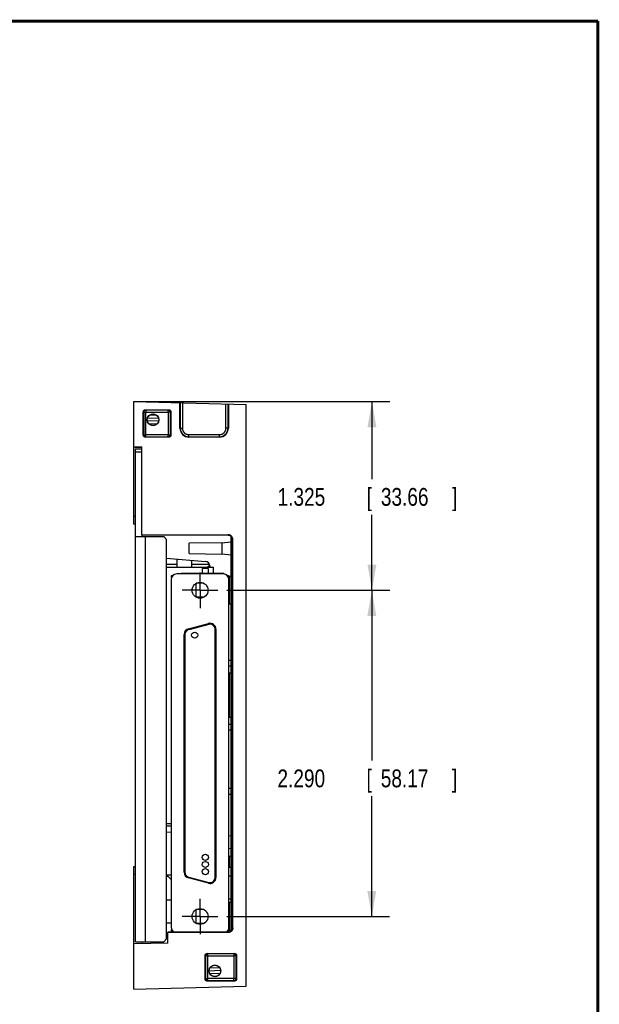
# Model space of a CAD drawing. Header units: inches. Extents: x 0.2 to 16.8, y 0.1 to 10.8.
# Tile 10 of 10: x 12.7 to 16.8, y 3.9 to 10.8. Entities that reach past the tile are written whole.
import ezdxf

# ---------------------------------------------------------------- set-up
doc = ezdxf.new("R2010")
doc.units = ezdxf.units.IN
doc.header["$LTSCALE"] = 0.935
doc.header["$MEASUREMENT"] = 0
doc.linetypes.add('CENTER', pattern=[0.6, 0.375, -0.075, 0.075, -0.075])
doc.layers.get('0').update_dxf_attribs({"linetype": 'CONTINUOUS'})
doc.layers.add('DEFAULT_1', color=7, linetype='CENTER')
doc.layers.add('DIMENSIONS', color=7, linetype='CONTINUOUS')
doc.styles.get("Standard").update_dxf_attribs({"font": 'txt', "width": 0.8})
doc.dimstyles.new('DIMSTYLE_1', dxfattribs={"dimtxt": 0.125, "dimasz": 0.18, "dimexe": 0.18, "dimexo": 0.0625, "dimgap": 0.09, "dimtad": 0, "dimtih": 1, "dimtoh": 1, "dimdec": 3, "dimzin": 4, "dimdsep": 46, "dimtxsty": 'STANDARD', "dimblk": '_FILLED', "dimblk1": '_FILLED', "dimblk2": '_FILLED', "dimcen": 0.09, "dimadec": 0, "dimazin": 0, "dimtp": 0.01, "dimtm": 0.01, "dimtfac": 1, "dimtdec": 3, "dimtofl": 0, "dimtmove": 0, "dimatfit": 3, "dimldrblk": '_FILLED', "dimfxl": 1, "dimtolj": 1, "dimtzin": 4, "dimarcsym": 0})

# ---------------------------------------------------------------- blocks, each defined once
blk = doc.blocks.new('_FILLED')
at = {"color": 0, "linetype": 'BYBLOCK'}
blk.add_solid([(0, 0), (-1, 0.174), (-1, -0.174)], dxfattribs=at)
blk = doc.blocks.new('*D0')
at = {"layer": 'DIMENSIONS', "color": 2, "linetype": 'CONTINUOUS'}
for p, q in [((13.4946, 8.0877), (15.289, 8.0877)), ((15.164, 8.0877), (15.164, 7.5435)), ((15.164, 6.7627), (15.164, 7.2935)), ((14.1448, 6.7627), (15.289, 6.7627))]:
    blk.add_line(p, q, dxfattribs=at)
at = {"layer": 'DIMENSIONS', "color": 2, "linetype": 'CONTINUOUS', "xscale": 0.18, "yscale": 0.18, "zscale": 0.18}
for p, rotation in [((15.164, 8.0877), 90), ((15.164, 6.7627), 270)]:
    blk.add_blockref('_FILLED', p, dxfattribs=dict(at, rotation=rotation))
at = {"layer": 'DIMENSIONS', "color": 2, "linetype": 'CONTINUOUS', "width": 0.8}
for s, p in [('1.325', (14.5015, 7.356)), ('[', (15.1265, 7.356)), ('33.66', (15.2265, 7.356)), (']', (15.7265, 7.356))]:
    blk.add_text(s, height=0.125, dxfattribs=at).set_placement(p)
blk = doc.blocks.new('*D9')
at = {"layer": 'DIMENSIONS', "color": 2, "linetype": 'CONTINUOUS'}
for p, q in [((14.1448, 6.7627), (15.2882, 6.7627)), ((15.1632, 6.7627), (15.1632, 5.5672)), ((15.1632, 4.4727), (15.1632, 5.3172)), ((14.1448, 4.4727), (15.2882, 4.4727))]:
    blk.add_line(p, q, dxfattribs=at)
at = {"layer": 'DIMENSIONS', "color": 2, "linetype": 'CONTINUOUS', "xscale": 0.18, "yscale": 0.18, "zscale": 0.18}
for p, rotation in [((15.1632, 6.7627), 90), ((15.1632, 4.4727), 270)]:
    blk.add_blockref('_FILLED', p, dxfattribs=dict(at, rotation=rotation))
at = {"layer": 'DIMENSIONS', "color": 2, "linetype": 'CONTINUOUS', "width": 0.8}
for s, p in [('2.290', (14.5007, 5.3797)), ('[', (15.1257, 5.3797)), ('58.17', (15.2257, 5.3797)), (']', (15.7257, 5.3797))]:
    blk.add_text(s, height=0.125, dxfattribs=at).set_placement(p)

msp = doc.modelspace()

# ---------------------------------------------------------------- linework, layer by layer
at = {"color": 7, "linetype": 'CONTINUOUS'}
for p, q in [((13.4922, 7.2267), (13.4922, 8.0877)), ((13.4922, 8.0877), (14.2802, 8.0671)), ((13.5769, 8.028), (13.5741, 8.0308)), ((13.5741, 8.0308), (13.7367, 8.0308)), ((13.734, 8.028), (13.5769, 8.028)), ((13.7367, 8.0308), (13.734, 8.028)), ((13.8165, 7.9007), (13.8165, 8.0792)), ((13.8184, 8.0792), (13.8184, 7.9007)), ((13.8334, 8.0788), (13.8334, 7.9007)), ((14.139, 7.9007), (14.139, 8.0708)), ((14.1539, 7.9007), (14.1539, 8.0704)), ((14.1559, 8.0703), (14.1559, 7.9007)), ((14.2802, 3.9834), (14.2802, 8.0671)), ((13.5591, 7.8522), (13.5591, 8.0158)), ((13.5591, 8.0158), (13.5619, 8.013)), ((13.5619, 8.013), (13.5619, 7.855)), ((13.5769, 7.84), (13.5769, 8.013)), ((13.5769, 8.013), (13.734, 8.013)), ((13.5875, 7.9545), (13.6665, 7.952)), ((13.5899, 7.9744), (13.6653, 7.972)), ((13.6063, 7.9939), (13.6502, 7.9925)), ((13.734, 8.013), (13.734, 7.855)), ((13.7489, 8.013), (13.7517, 8.0158)), ((13.7489, 7.855), (13.7489, 8.013)), ((13.7517, 8.0158), (13.7517, 7.8522)), ((13.5963, 7.9342), (13.6563, 7.9323)), ((13.8165, 7.9007), (13.8334, 7.9007)), ((14.1559, 7.9007), (14.139, 7.9007)), ((13.5619, 7.855), (13.5591, 7.8522)), ((13.5741, 7.8372), (13.5769, 7.84)), ((13.7367, 7.8372), (13.5741, 7.8372)), ((13.734, 7.855), (13.5769, 7.855)), ((13.5769, 7.84), (13.734, 7.84)), ((13.734, 7.84), (13.7367, 7.8372)), ((13.7517, 7.8522), (13.7489, 7.855)), ((13.8787, 7.8385), (13.8787, 7.8555)), ((13.8787, 7.8555), (14.0937, 7.8555)), ((13.8787, 7.8405), (14.0937, 7.8405)), ((14.0937, 7.8385), (13.8787, 7.8385)), ((14.0937, 7.8385), (14.0937, 7.8555)), ((13.4922, 7.7702), (13.5492, 7.7692)), ((13.5022, 7.7662), (13.5022, 7.77)), ((13.5492, 7.7662), (13.5022, 7.7662)), ((13.5042, 4.2952), (13.5042, 7.7552)), ((13.5042, 7.7552), (13.5492, 7.7552)), ((13.5492, 7.152), (13.5492, 7.7692)), ((13.5042, 7.7352), (13.5492, 7.7352)), ((13.4922, 7.2827), (13.5042, 7.2829)), ((13.5042, 7.1402), (13.7022, 7.1402)), ((13.5492, 7.1522), (14.1552, 7.1522)), ((13.5492, 7.152), (13.5512, 7.152)), ((13.5512, 7.1402), (13.5512, 7.152)), ((13.5512, 7.151), (14.1538, 7.1508)), ((13.5712, 7.1402), (13.5712, 4.2952)), ((13.7222, 7.1202), (13.7022, 7.1402)), ((13.7222, 4.3152), (13.7222, 7.1202)), ((14.1552, 7.1522), (14.1538, 7.1508)), ((14.1752, 4.3699), (14.1752, 7.1425)), ((14.1782, 4.373), (14.1782, 7.1394)), ((14.1872, 7.1202), (14.1858, 7.1188)), ((14.1872, 4.3922), (14.1872, 7.1202)), ((14.1102, 7.0965), (13.8816, 7.0925)), ((13.8816, 7.0205), (13.8816, 7.0925)), ((14.1102, 7.0965), (14.1752, 7.103)), ((14.1102, 7.0965), (14.1102, 7.0165)), ((14.1782, 7.1033), (14.1858, 7.104)), ((14.1858, 7.1188), (14.1858, 4.3936)), ((13.7222, 6.9892), (13.996, 6.9653)), ((13.7956, 6.9252), (13.7956, 6.9828)), ((13.8816, 7.0205), (14.1102, 7.0165)), ((14.1752, 7.01), (14.1102, 7.0165)), ((14.1752, 7.0017), (14.1782, 7.0017)), ((14.1858, 7.0089), (14.1782, 7.0097)), ((13.7956, 6.9432), (13.7222, 6.9432)), ((13.7222, 6.9252), (14.0512, 6.9252)), ((13.9002, 6.9252), (13.9002, 6.9737)), ((14.0236, 6.9432), (13.9002, 6.9432)), ((13.9752, 6.8797), (13.9752, 6.9149)), ((14.0152, 6.9149), (13.9752, 6.9149)), ((14.0152, 6.9252), (14.0152, 6.9317)), ((14.0252, 6.9317), (14.0152, 6.9317)), ((14.0152, 6.9149), (14.0152, 6.8797)), ((14.0252, 6.9334), (14.0252, 6.9252)), ((14.0512, 6.8797), (14.0512, 6.9252)), ((14.1752, 6.9607), (14.1782, 6.9607)), ((13.7572, 6.8529), (13.7572, 6.8677)), ((13.7572, 6.8677), (13.7677, 6.8677)), ((14.1202, 6.8777), (13.7942, 6.8777)), ((13.8252, 6.8797), (13.8252, 6.8777)), ((14.1252, 6.8797), (13.8252, 6.8797)), ((14.0452, 6.8797), (14.0452, 6.8777)), ((14.1252, 6.8797), (14.1252, 6.8774)), ((14.1466, 6.8677), (14.1572, 6.8677)), ((14.1572, 6.8677), (14.1572, 6.8529)), ((14.1652, 6.6653), (14.1652, 6.8602)), ((14.1752, 6.8602), (14.1652, 6.8602)), ((14.1849, 6.8602), (14.1782, 6.8602)), ((14.1849, 6.6653), (14.1849, 6.8602)), ((13.7542, 6.8377), (13.7542, 4.3977)), ((13.929, 6.7144), (13.929, 6.8111)), ((13.9838, 6.8119), (13.9305, 6.8119)), ((13.9752, 6.8119), (13.9752, 6.8157)), ((14.1602, 4.3977), (14.1602, 6.8377)), ((14.1652, 6.8119), (14.1602, 6.8119)), ((13.9838, 6.7135), (13.9305, 6.7135)), ((13.9752, 6.7097), (13.9752, 6.7135)), ((14.1652, 6.7135), (14.1602, 6.7135)), ((14.1652, 6.6802), (14.1602, 6.6802)), ((14.1752, 6.6653), (14.1652, 6.6653)), ((14.1849, 6.6653), (14.1782, 6.6653)), ((14.1858, 6.6802), (14.1849, 6.6802)), ((13.8763, 6.4923), (14.0163, 6.5298)), ((14.0272, 6.5252), (13.8872, 6.4877)), ((13.8452, 4.7837), (13.8452, 6.4517)), ((13.8512, 6.4517), (13.8512, 4.7837)), ((14.0632, 4.7462), (14.0632, 6.4892)), ((14.0692, 6.4892), (14.0692, 4.7462)), ((14.1752, 6.2702), (14.1602, 6.2702)), ((14.1752, 6.2302), (14.1602, 6.2302)), ((14.1858, 6.2702), (14.1782, 6.2702)), ((14.1858, 6.2302), (14.1782, 6.2302)), ((14.1752, 6.1816), (14.1652, 6.1815)), ((14.1652, 5.869), (14.1652, 6.1815)), ((14.1858, 6.1818), (14.1782, 6.1817)), ((14.1602, 6.0717), (14.1652, 6.0717)), ((14.1602, 5.9787), (14.1652, 5.9787)), ((14.1752, 5.8202), (14.1602, 5.8202)), ((14.1752, 5.8688), (14.1652, 5.869)), ((14.1858, 5.8686), (14.1782, 5.8687)), ((14.1858, 5.8202), (14.1782, 5.8202)), ((14.1752, 5.7802), (14.1602, 5.7802)), ((14.1858, 5.7802), (14.1782, 5.7802)), ((14.1752, 5.3702), (14.1602, 5.3702)), ((14.1752, 5.3302), (14.1602, 5.3302)), ((14.1858, 5.3702), (14.1782, 5.3702)), ((14.1858, 5.3302), (14.1782, 5.3302)), ((13.7222, 5.1252), (13.7542, 5.1252)), ((13.7542, 5.1072), (13.7222, 5.1072)), ((13.7542, 5.064), (13.7222, 5.0612)), ((14.1602, 5.039), (14.1752, 5.0405)), ((14.1782, 5.0408), (14.1858, 5.0415)), ((14.1752, 4.9475), (14.1602, 4.949)), ((14.1858, 4.9464), (14.1782, 4.9472)), ((14.1602, 4.8968), (14.1752, 4.8971)), ((14.1652, 4.8185), (14.1652, 4.8969)), ((14.1782, 4.8972), (14.1858, 4.8973)), ((13.4922, 3.9627), (13.4922, 4.8238)), ((14.1602, 4.8186), (14.1752, 4.8183)), ((14.1858, 4.8181), (14.1782, 4.8183)), ((13.5042, 4.7675), (13.4922, 4.7677)), ((13.7542, 4.7631), (13.7222, 4.7637)), ((13.7342, 4.7527), (13.7222, 4.7527)), ((13.7542, 4.7327), (13.7342, 4.7527)), ((14.0163, 4.7057), (13.8763, 4.7432)), ((13.8779, 4.749), (14.0179, 4.7114)), ((14.1752, 4.7558), (14.1602, 4.7561)), ((14.1858, 4.7556), (14.1782, 4.7557)), ((13.7222, 4.5892), (13.7542, 4.5898)), ((14.1602, 4.5969), (14.1752, 4.5971)), ((14.1752, 4.5702), (14.1652, 4.5702)), ((14.1652, 4.3753), (14.1652, 4.5702)), ((14.1782, 4.5972), (14.1858, 4.5973)), ((14.1849, 4.5702), (14.1782, 4.5702)), ((14.1849, 4.3863), (14.1849, 4.5702)), ((13.929, 4.4244), (13.929, 4.5211)), ((13.9838, 4.5219), (13.9305, 4.5219)), ((14.1652, 4.5219), (14.1602, 4.5219)), ((13.7542, 4.4252), (13.7222, 4.4252)), ((13.929, 4.4252), (13.9276, 4.4252)), ((14.1538, 4.3616), (13.7302, 4.3615)), ((13.7302, 4.2844), (13.7302, 4.3615)), ((14.1552, 4.3602), (13.7302, 4.3602)), ((13.7572, 4.3677), (13.7572, 4.3825)), ((13.7677, 4.3677), (13.7572, 4.3677)), ((13.9838, 4.4235), (13.9305, 4.4235)), ((14.1572, 4.3677), (14.1466, 4.3677)), ((14.1538, 4.3616), (14.1552, 4.3602)), ((14.1572, 4.3825), (14.1572, 4.3677)), ((14.1652, 4.4235), (14.1602, 4.4235)), ((14.1752, 4.3753), (14.1652, 4.3753)), ((14.1799, 4.3753), (14.1782, 4.3753)), ((14.1858, 4.3936), (14.1872, 4.3922)), ((13.5042, 4.2952), (13.7022, 4.2952)), ((13.5492, 4.2952), (13.5492, 4.2812)), ((13.7022, 4.2952), (13.7222, 4.3152)), ((13.7302, 4.3436), (13.7222, 4.3434)), ((13.7302, 4.2844), (13.4922, 4.2802)), ((13.9929, 4.1988), (13.9962, 4.1955)), ((13.9929, 4.0341), (13.9929, 4.1988)), ((13.9962, 4.1955), (13.9962, 4.0375)), ((14.0079, 4.2138), (14.1988, 4.2138)), ((14.0112, 4.2105), (14.0079, 4.2138)), ((14.1954, 4.2105), (14.0112, 4.2105)), ((14.0112, 4.0375), (14.0112, 4.2105)), ((14.0112, 4.1955), (14.1954, 4.1955)), ((14.1988, 4.2138), (14.1954, 4.2105)), ((14.1954, 4.1955), (14.1954, 4.0375)), ((14.2104, 4.1955), (14.2138, 4.1988)), ((14.2104, 4.0375), (14.2104, 4.1955)), ((14.2138, 4.1988), (14.2138, 4.0341)), ((14.1015, 4.0924), (14.0214, 4.0899)), ((14.0952, 4.1122), (14.0264, 4.11)), ((13.9962, 4.0375), (13.9929, 4.0341)), ((14.0079, 4.0191), (14.0112, 4.0225)), ((14.1988, 4.0191), (14.0079, 4.0191)), ((14.1954, 4.0375), (14.0112, 4.0375)), ((14.0112, 4.0225), (14.1954, 4.0225)), ((14.097, 4.0723), (14.0272, 4.0701)), ((14.0688, 4.0514), (14.0566, 4.051)), ((14.1954, 4.0225), (14.1988, 4.0191)), ((14.2138, 4.0341), (14.2104, 4.0375)), ((13.4922, 3.9627), (14.2802, 3.9834))]:
    msp.add_line(p, q, dxfattribs=at)
at = {"color": 7, "linetype": 'CONTINUOUS', "const_width": 0.02}
for points in [[(16.75, 10.7586), (0.25, 10.7586)], [(16.75, 0.2586), (16.75, 10.7586)]]:
    msp.add_lwpolyline(points, dxfattribs=at)
at = {"color": 7, "linetype": 'CONTINUOUS'}
for centre, radius in [((13.6272, 7.9597), 0.0412), ((13.9572, 6.7627), 0.056), ((13.9197, 6.4477), 0.0215), ((13.9947, 4.8877), 0.0215), ((13.9947, 4.8377), 0.0215), ((13.9947, 4.7877), 0.0215), ((13.9572, 4.4727), 0.056), ((14.0614, 4.0907), 0.0412)]:
    msp.add_circle(centre, radius, dxfattribs=at)
for centre, radius, start, end in [((13.8787, 7.9007), 0.0622, 180, 270), ((13.8787, 7.9007), 0.0603, 180, 270), ((14.0937, 7.9007), 0.0622, 270, 360), ((14.0937, 7.9007), 0.0603, 270, 360), ((13.9932, 6.9334), 0.032, 0, 85), ((13.7942, 6.8377), 0.04, 90, 180), ((14.1202, 6.8377), 0.04, 0, 90), ((14.1003, 6.7627), 0.1149, 41.92651, 42.59898), ((14.1003, 6.7627), 0.1149, 317.40102, 318.07349), ((14.0272, 6.4892), 0.042, 0, 105), ((14.0272, 6.4892), 0.036, 0, 90), ((13.8872, 6.4517), 0.042, 105, 180), ((13.8872, 6.4517), 0.036, 90, 180), ((13.8872, 4.7837), 0.042, 180, 255), ((13.8872, 4.7837), 0.036, 180, 255), ((14.0272, 4.7462), 0.042, 255, 360), ((14.0272, 4.7462), 0.036, 255, 360), ((14.1003, 4.4727), 0.1149, 41.92651, 42.59898), ((13.7942, 4.3977), 0.04, 180, 244.88503), ((14.1202, 4.3977), 0.04, 295.49068, 360), ((14.1003, 4.4727), 0.1149, 317.40102, 318.07349)]:
    msp.add_arc(centre, radius, start, end, dxfattribs=at)
for points, knots in [([(13.5591, 8.0158), (13.5591, 8.0163), (13.5592, 8.0173), (13.5594, 8.0189), (13.5598, 8.0204), (13.5604, 8.0219), (13.5611, 8.0233), (13.562, 8.0246), (13.563, 8.0258), (13.5641, 8.0269), (13.5653, 8.0279), (13.5666, 8.0288), (13.568, 8.0295), (13.5695, 8.0301), (13.571, 8.0305), (13.5726, 8.0307), (13.5736, 8.0308), (13.5741, 8.0308)], [0, 0, 0, 0, 0.066531, 0.133379, 0.200176, 0.266599, 0.333229, 0.400089, 0.466807, 0.533193, 0.599911, 0.666771, 0.733401, 0.799824, 0.866621, 0.933469, 1, 1, 1, 1]), ([(13.5769, 8.028), (13.5764, 8.028), (13.5755, 8.0279), (13.574, 8.0277), (13.5726, 8.0274), (13.5712, 8.0269), (13.5699, 8.0262), (13.5686, 8.0255), (13.5674, 8.0246), (13.5663, 8.0236), (13.5653, 8.0225), (13.5644, 8.0213), (13.5637, 8.0201), (13.5631, 8.0187), (13.5626, 8.0173), (13.5622, 8.0159), (13.562, 8.0145), (13.5619, 8.0135), (13.5619, 8.013)], [0, 0, 0, 0, 0.062495, 0.124992, 0.18749, 0.24999, 0.312491, 0.374994, 0.437497, 0.5, 0.562503, 0.625006, 0.687509, 0.75001, 0.81251, 0.875008, 0.937505, 1, 1, 1, 1]), ([(13.5769, 8.028), (13.5769, 8.0279), (13.5769, 8.0278), (13.5769, 8.0276), (13.5769, 8.0272), (13.5769, 8.0266), (13.5769, 8.0259), (13.5769, 8.025), (13.5769, 8.024), (13.5769, 8.0229), (13.5769, 8.0217), (13.5769, 8.0204), (13.5769, 8.019), (13.5769, 8.0176), (13.5769, 8.0161), (13.5769, 8.0145), (13.5769, 8.0135), (13.5769, 8.013)], [0, 0, 0, 0, 0.006975, 0.024181, 0.051559, 0.08908, 0.136612, 0.193805, 0.260009, 0.334257, 0.415538, 0.502996, 0.595733, 0.692804, 0.793223, 0.895969, 1, 1, 1, 1]), ([(13.734, 8.013), (13.734, 8.0135), (13.734, 8.0145), (13.734, 8.0161), (13.734, 8.0176), (13.7339, 8.019), (13.7339, 8.0204), (13.7339, 8.0217), (13.734, 8.0229), (13.734, 8.024), (13.734, 8.025), (13.734, 8.0259), (13.734, 8.0266), (13.7339, 8.0272), (13.7339, 8.0276), (13.734, 8.0278), (13.7339, 8.0279), (13.734, 8.028)], [0, 0, 0, 0, 0.104026, 0.20677, 0.307186, 0.404255, 0.49699, 0.584445, 0.665723, 0.739967, 0.806173, 0.86337, 0.910907, 0.948434, 0.975816, 0.993024, 1, 1, 1, 1]), ([(13.734, 8.028), (13.7344, 8.028), (13.7354, 8.0279), (13.7369, 8.0277), (13.7383, 8.0274), (13.7397, 8.0269), (13.741, 8.0262), (13.7423, 8.0255), (13.7435, 8.0246), (13.7446, 8.0236), (13.7456, 8.0225), (13.7464, 8.0213), (13.7472, 8.0201), (13.7478, 8.0187), (13.7483, 8.0173), (13.7487, 8.0159), (13.7489, 8.0145), (13.7489, 8.0135), (13.7489, 8.013)], [0, 0, 0, 0, 0.062495, 0.124992, 0.18749, 0.24999, 0.312491, 0.374994, 0.437497, 0.5, 0.562503, 0.625006, 0.687509, 0.75001, 0.81251, 0.875008, 0.937505, 1, 1, 1, 1]), ([(13.7367, 8.0308), (13.7373, 8.0308), (13.7383, 8.0307), (13.7399, 8.0305), (13.7414, 8.0301), (13.7429, 8.0295), (13.7443, 8.0288), (13.7456, 8.0279), (13.7468, 8.0269), (13.7479, 8.0258), (13.7489, 8.0246), (13.7498, 8.0233), (13.7505, 8.0219), (13.751, 8.0204), (13.7514, 8.0189), (13.7517, 8.0173), (13.7517, 8.0163), (13.7517, 8.0158)], [0, 0, 0, 0, 0.066531, 0.133379, 0.200176, 0.266599, 0.333229, 0.400089, 0.466807, 0.533193, 0.599911, 0.666771, 0.733401, 0.799824, 0.866621, 0.933469, 1, 1, 1, 1]), ([(13.5619, 8.013), (13.562, 8.013), (13.5621, 8.013), (13.5623, 8.013), (13.5628, 8.013), (13.5633, 8.013), (13.564, 8.013), (13.5649, 8.013), (13.5659, 8.013), (13.567, 8.013), (13.5682, 8.013), (13.5695, 8.013), (13.5709, 8.013), (13.5723, 8.013), (13.5738, 8.013), (13.5754, 8.013), (13.5764, 8.013), (13.5769, 8.013)], [0, 0, 0, 0, 0.006979, 0.024198, 0.051597, 0.089142, 0.1367, 0.193913, 0.260129, 0.334374, 0.415648, 0.503097, 0.595822, 0.692878, 0.793277, 0.895999, 1, 1, 1, 1]), ([(13.6272, 7.9197), (13.6261, 7.9197), (13.624, 7.9198), (13.6208, 7.9202), (13.6176, 7.9208), (13.6145, 7.9217), (13.6115, 7.9228), (13.6086, 7.9242), (13.6058, 7.9258), (13.6031, 7.9277), (13.6006, 7.9297), (13.5983, 7.932), (13.5961, 7.9344), (13.5942, 7.9369), (13.5925, 7.9397), (13.591, 7.9425), (13.5897, 7.9455), (13.5887, 7.9486), (13.5879, 7.9517), (13.5874, 7.9549), (13.5871, 7.9581), (13.5871, 7.9613), (13.5874, 7.9646), (13.5879, 7.9677), (13.5887, 7.9709), (13.5897, 7.9739), (13.591, 7.9769), (13.5925, 7.9798), (13.5942, 7.9825), (13.5961, 7.9851), (13.5983, 7.9875), (13.6006, 7.9897), (13.6031, 7.9918), (13.6058, 7.9936), (13.6086, 7.9952), (13.6115, 7.9966), (13.6145, 7.9977), (13.6176, 7.9986), (13.6208, 7.9993), (13.624, 7.9997), (13.6261, 7.9998), (13.6272, 7.9998)], [0, 0, 0, 0, 0.025642, 0.051291, 0.076926, 0.102579, 0.12821, 0.153865, 0.179494, 0.205148, 0.230778, 0.256429, 0.282062, 0.307708, 0.333346, 0.358985, 0.384629, 0.41026, 0.43591, 0.461536, 0.487187, 0.512813, 0.538464, 0.56409, 0.58974, 0.615371, 0.641015, 0.666654, 0.692292, 0.717938, 0.743571, 0.769222, 0.794852, 0.820506, 0.846135, 0.87179, 0.897421, 0.923074, 0.948709, 0.974358, 1, 1, 1, 1]), ([(13.6272, 7.9998), (13.6283, 7.9998), (13.6304, 7.9997), (13.6336, 7.9993), (13.6368, 7.9986), (13.6399, 7.9977), (13.6429, 7.9966), (13.6458, 7.9952), (13.6486, 7.9936), (13.6513, 7.9918), (13.6538, 7.9897), (13.6561, 7.9875), (13.6582, 7.9851), (13.6602, 7.9825), (13.6619, 7.9798), (13.6634, 7.9769), (13.6647, 7.9739), (13.6657, 7.9709), (13.6665, 7.9677), (13.667, 7.9646), (13.6672, 7.9613), (13.6672, 7.9581), (13.667, 7.9549), (13.6665, 7.9517), (13.6657, 7.9486), (13.6647, 7.9455), (13.6634, 7.9425), (13.6619, 7.9397), (13.6602, 7.937), (13.6582, 7.9344), (13.6561, 7.932), (13.6538, 7.9297), (13.6513, 7.9277), (13.6486, 7.9258), (13.6458, 7.9242), (13.6429, 7.9228), (13.6399, 7.9217), (13.6368, 7.9208), (13.6336, 7.9202), (13.6304, 7.9198), (13.6283, 7.9197), (13.6272, 7.9197)], [0, 0, 0, 0, 0.025642, 0.051291, 0.076926, 0.102579, 0.12821, 0.153865, 0.179494, 0.205148, 0.230778, 0.256429, 0.282062, 0.307708, 0.333346, 0.358985, 0.384629, 0.41026, 0.43591, 0.461536, 0.487187, 0.512813, 0.538464, 0.56409, 0.58974, 0.615371, 0.641015, 0.666654, 0.692292, 0.717938, 0.743571, 0.769222, 0.794852, 0.820506, 0.846135, 0.87179, 0.897421, 0.923074, 0.948709, 0.974358, 1, 1, 1, 1]), ([(13.7489, 8.013), (13.7489, 8.013), (13.7488, 8.013), (13.7485, 8.013), (13.7481, 8.013), (13.7476, 8.013), (13.7469, 8.013), (13.746, 8.013), (13.745, 8.013), (13.7439, 8.013), (13.7427, 8.013), (13.7414, 8.013), (13.74, 8.013), (13.7385, 8.013), (13.737, 8.013), (13.7355, 8.013), (13.7345, 8.013), (13.734, 8.013)], [0, 0, 0, 0, 0.006975, 0.024181, 0.051559, 0.08908, 0.136612, 0.193805, 0.260009, 0.334257, 0.415538, 0.502996, 0.595733, 0.692804, 0.793223, 0.895969, 1, 1, 1, 1]), ([(13.8334, 7.9007), (13.8334, 7.8995), (13.8335, 7.8972), (13.8339, 7.8937), (13.8346, 7.8902), (13.8356, 7.8868), (13.8368, 7.8834), (13.8383, 7.8802), (13.8401, 7.8771), (13.842, 7.8741), (13.8442, 7.8713), (13.8467, 7.8687), (13.8493, 7.8663), (13.8521, 7.8641), (13.855, 7.8621), (13.8581, 7.8603), (13.8614, 7.8589), (13.8647, 7.8576), (13.8682, 7.8567), (13.8717, 7.856), (13.8752, 7.8555), (13.8775, 7.8555), (13.8787, 7.8555)], [0, 0, 0, 0, 0.049451, 0.099255, 0.149286, 0.199418, 0.249547, 0.299658, 0.349753, 0.399836, 0.449915, 0.499996, 0.550076, 0.600156, 0.65024, 0.700336, 0.750447, 0.800578, 0.850711, 0.900743, 0.950548, 1, 1, 1, 1]), ([(14.0937, 7.8555), (14.0949, 7.8555), (14.0972, 7.8555), (14.1007, 7.856), (14.1042, 7.8567), (14.1077, 7.8576), (14.111, 7.8589), (14.1142, 7.8603), (14.1173, 7.8621), (14.1203, 7.8641), (14.1231, 7.8663), (14.1257, 7.8687), (14.1281, 7.8713), (14.1304, 7.8741), (14.1323, 7.8771), (14.1341, 7.8802), (14.1356, 7.8834), (14.1368, 7.8868), (14.1378, 7.8902), (14.1385, 7.8937), (14.1389, 7.8972), (14.139, 7.8995), (14.139, 7.9007)], [0, 0, 0, 0, 0.049451, 0.099255, 0.149286, 0.199418, 0.249547, 0.299658, 0.349753, 0.399836, 0.449915, 0.499996, 0.550076, 0.600156, 0.65024, 0.700336, 0.750447, 0.800578, 0.850711, 0.900743, 0.950548, 1, 1, 1, 1]), ([(13.5741, 7.8372), (13.5736, 7.8372), (13.5726, 7.8372), (13.571, 7.8375), (13.5695, 7.8379), (13.568, 7.8384), (13.5666, 7.8392), (13.5653, 7.84), (13.5641, 7.841), (13.563, 7.8421), (13.562, 7.8433), (13.5611, 7.8447), (13.5604, 7.8461), (13.5598, 7.8475), (13.5594, 7.849), (13.5592, 7.8506), (13.5591, 7.8516), (13.5591, 7.8522)], [0, 0, 0, 0, 0.066531, 0.133379, 0.200176, 0.266599, 0.333229, 0.400089, 0.466807, 0.533193, 0.599911, 0.666771, 0.733401, 0.799824, 0.866621, 0.933469, 1, 1, 1, 1]), ([(13.5619, 7.855), (13.562, 7.855), (13.5621, 7.855), (13.5624, 7.855), (13.5628, 7.855), (13.5634, 7.855), (13.5641, 7.855), (13.565, 7.855), (13.566, 7.855), (13.5671, 7.855), (13.5683, 7.855), (13.5696, 7.855), (13.571, 7.855), (13.5724, 7.855), (13.5739, 7.855), (13.5754, 7.855), (13.5764, 7.855), (13.5769, 7.855)], [0, 0, 0, 0, 0.007248, 0.025235, 0.053738, 0.092441, 0.140946, 0.198781, 0.265409, 0.340232, 0.422314, 0.510367, 0.603073, 0.69923, 0.797857, 0.898257, 1, 1, 1, 1]), ([(13.5619, 7.855), (13.5619, 7.8545), (13.562, 7.8535), (13.5622, 7.852), (13.5626, 7.8506), (13.5631, 7.8492), (13.5637, 7.8479), (13.5645, 7.8466), (13.5654, 7.8454), (13.5664, 7.8443), (13.5675, 7.8433), (13.5687, 7.8424), (13.5699, 7.8417), (13.5713, 7.8411), (13.5726, 7.8406), (13.574, 7.8402), (13.5755, 7.84), (13.5764, 7.84), (13.5769, 7.84)], [0, 0, 0, 0, 0.062879, 0.12567, 0.188403, 0.251109, 0.313821, 0.376577, 0.439419, 0.502403, 0.565533, 0.628592, 0.691359, 0.753697, 0.815574, 0.877082, 0.938443, 1, 1, 1, 1]), ([(13.734, 7.84), (13.7339, 7.84), (13.734, 7.8401), (13.7339, 7.8404), (13.7339, 7.8408), (13.734, 7.8413), (13.734, 7.8421), (13.734, 7.8429), (13.734, 7.8439), (13.734, 7.845), (13.7339, 7.8462), (13.7339, 7.8475), (13.7339, 7.8489), (13.734, 7.8504), (13.734, 7.8519), (13.734, 7.8534), (13.734, 7.8544), (13.734, 7.855)], [0, 0, 0, 0, 0.006975, 0.024181, 0.051559, 0.08908, 0.136612, 0.193805, 0.260009, 0.334257, 0.415538, 0.502996, 0.595733, 0.692804, 0.793223, 0.895969, 1, 1, 1, 1]), ([(13.734, 7.84), (13.7344, 7.84), (13.7354, 7.84), (13.7369, 7.8402), (13.7383, 7.8406), (13.7397, 7.8411), (13.741, 7.8417), (13.7423, 7.8425), (13.7435, 7.8434), (13.7446, 7.8443), (13.7456, 7.8454), (13.7464, 7.8466), (13.7472, 7.8479), (13.7478, 7.8492), (13.7483, 7.8506), (13.7487, 7.852), (13.7489, 7.8535), (13.7489, 7.8545), (13.7489, 7.855)], [0, 0, 0, 0, 0.062495, 0.124992, 0.18749, 0.24999, 0.312491, 0.374994, 0.437497, 0.5, 0.562503, 0.625006, 0.687509, 0.75001, 0.81251, 0.875008, 0.937505, 1, 1, 1, 1]), ([(13.734, 7.855), (13.7345, 7.855), (13.7355, 7.855), (13.737, 7.855), (13.7385, 7.855), (13.74, 7.855), (13.7414, 7.855), (13.7427, 7.855), (13.7439, 7.855), (13.745, 7.855), (13.746, 7.855), (13.7469, 7.855), (13.7476, 7.855), (13.7481, 7.855), (13.7485, 7.855), (13.7488, 7.855), (13.7489, 7.855), (13.7489, 7.855)], [0, 0, 0, 0, 0.104026, 0.20677, 0.307186, 0.404255, 0.49699, 0.584445, 0.665723, 0.739967, 0.806173, 0.86337, 0.910907, 0.948434, 0.975816, 0.993024, 1, 1, 1, 1]), ([(13.7517, 7.8522), (13.7517, 7.8516), (13.7517, 7.8506), (13.7514, 7.849), (13.751, 7.8475), (13.7505, 7.8461), (13.7498, 7.8447), (13.7489, 7.8433), (13.7479, 7.8421), (13.7468, 7.841), (13.7456, 7.84), (13.7443, 7.8392), (13.7429, 7.8384), (13.7414, 7.8379), (13.7399, 7.8375), (13.7383, 7.8372), (13.7373, 7.8372), (13.7367, 7.8372)], [0, 0, 0, 0, 0.066531, 0.133379, 0.200176, 0.266599, 0.333229, 0.400089, 0.466807, 0.533193, 0.599911, 0.666771, 0.733401, 0.799824, 0.866621, 0.933469, 1, 1, 1, 1]), ([(14.1538, 7.1508), (14.1547, 7.1508), (14.1564, 7.1507), (14.159, 7.1504), (14.1616, 7.1499), (14.1642, 7.1491), (14.1666, 7.1481), (14.169, 7.147), (14.1713, 7.1456), (14.1734, 7.1441), (14.1755, 7.1424), (14.1773, 7.1405), (14.179, 7.1385), (14.1806, 7.1363), (14.1819, 7.134), (14.1831, 7.1317), (14.1841, 7.1292), (14.1848, 7.1267), (14.1854, 7.1241), (14.1857, 7.1214), (14.1858, 7.1197), (14.1858, 7.1188)], [0, 0, 0, 0, 0.052543, 0.105249, 0.157937, 0.210442, 0.263035, 0.315757, 0.368426, 0.420917, 0.473557, 0.52629, 0.578934, 0.631434, 0.684114, 0.736852, 0.789464, 0.841989, 0.894701, 0.947432, 1, 1, 1, 1]), ([(14.1872, 7.1202), (14.1872, 7.1211), (14.1871, 7.1229), (14.1868, 7.1255), (14.1862, 7.1281), (14.1855, 7.1306), (14.1845, 7.1331), (14.1834, 7.1355), (14.182, 7.1377), (14.1805, 7.1399), (14.1788, 7.1419), (14.1769, 7.1438), (14.1749, 7.1455), (14.1727, 7.147), (14.1704, 7.1484), (14.1681, 7.1496), (14.1656, 7.1505), (14.1631, 7.1513), (14.1605, 7.1518), (14.1578, 7.1521), (14.1561, 7.1522), (14.1552, 7.1522)], [0, 0, 0, 0, 0.052566, 0.105291, 0.157995, 0.210512, 0.263113, 0.31584, 0.368511, 0.421001, 0.473637, 0.526363, 0.578999, 0.631489, 0.68416, 0.736887, 0.789488, 0.842005, 0.894709, 0.947434, 1, 1, 1, 1]), ([(14.1858, 4.3936), (14.1858, 4.3928), (14.1857, 4.391), (14.1854, 4.3884), (14.1848, 4.3858), (14.1841, 4.3832), (14.1831, 4.3808), (14.1819, 4.3784), (14.1806, 4.3761), (14.179, 4.374), (14.1773, 4.372), (14.1755, 4.3701), (14.1734, 4.3684), (14.1713, 4.3668), (14.169, 4.3655), (14.1666, 4.3643), (14.1642, 4.3633), (14.1616, 4.3626), (14.159, 4.362), (14.1564, 4.3617), (14.1547, 4.3616), (14.1538, 4.3616)], [0, 0, 0, 0, 0.052568, 0.105299, 0.158011, 0.210536, 0.263148, 0.315886, 0.368566, 0.421066, 0.47371, 0.526443, 0.579083, 0.631574, 0.684243, 0.736965, 0.789558, 0.842063, 0.894751, 0.947457, 1, 1, 1, 1]), ([(14.1872, 4.3922), (14.1872, 4.3913), (14.1871, 4.3896), (14.1868, 4.3869), (14.1862, 4.3844), (14.1855, 4.3818), (14.1845, 4.3793), (14.1834, 4.377), (14.182, 4.3747), (14.1805, 4.3725), (14.1788, 4.3705), (14.1769, 4.3686), (14.1749, 4.3669), (14.1727, 4.3654), (14.1704, 4.364), (14.1681, 4.3629), (14.1656, 4.3619), (14.1631, 4.3612), (14.1605, 4.3606), (14.1578, 4.3603), (14.1561, 4.3602), (14.1552, 4.3602)], [0, 0, 0, 0, 0.052566, 0.105291, 0.157995, 0.210511, 0.263113, 0.31584, 0.368511, 0.421, 0.473637, 0.526363, 0.579, 0.631489, 0.68416, 0.736887, 0.789489, 0.842005, 0.894709, 0.947435, 1, 1, 1, 1]), ([(13.9929, 4.1988), (13.9929, 4.1993), (13.9929, 4.2004), (13.9932, 4.2019), (13.9936, 4.2034), (13.9941, 4.2049), (13.9948, 4.2063), (13.9957, 4.2076), (13.9967, 4.2089), (13.9978, 4.21), (13.999, 4.211), (14.0003, 4.2118), (14.0017, 4.2125), (14.0032, 4.2131), (14.0047, 4.2135), (14.0063, 4.2137), (14.0073, 4.2138), (14.0079, 4.2138)], [0, 0, 0, 0, 0.066531, 0.133379, 0.200176, 0.266599, 0.333229, 0.400089, 0.466807, 0.533193, 0.599911, 0.666771, 0.733401, 0.799824, 0.866621, 0.933469, 1, 1, 1, 1]), ([(14.0112, 4.2105), (14.0107, 4.2105), (14.0097, 4.2104), (14.0083, 4.2102), (14.0069, 4.2099), (14.0055, 4.2094), (14.0042, 4.2088), (14.0029, 4.208), (14.0017, 4.2071), (14.0006, 4.2061), (13.9996, 4.205), (13.9987, 4.2039), (13.998, 4.2026), (13.9973, 4.2013), (13.9968, 4.1999), (13.9965, 4.1984), (13.9962, 4.197), (13.9962, 4.196), (13.9962, 4.1955)], [0, 0, 0, 0, 0.061544, 0.122893, 0.184388, 0.246253, 0.30858, 0.37134, 0.434399, 0.497537, 0.560533, 0.623386, 0.68615, 0.74887, 0.811582, 0.87432, 0.937116, 1, 1, 1, 1]), ([(14.0112, 4.1955), (14.0107, 4.1955), (14.0097, 4.1955), (14.0082, 4.1955), (14.0067, 4.1955), (14.0052, 4.1955), (14.0039, 4.1955), (14.0025, 4.1955), (14.0013, 4.1955), (14.0002, 4.1955), (13.9992, 4.1955), (13.9983, 4.1955), (13.9976, 4.1955), (13.997, 4.1955), (13.9966, 4.1955), (13.9963, 4.1955), (13.9962, 4.1955), (13.9962, 4.1955)], [0, 0, 0, 0, 0.101737, 0.202129, 0.300749, 0.396899, 0.489602, 0.577655, 0.659742, 0.734573, 0.801208, 0.859047, 0.907555, 0.946259, 0.974763, 0.992752, 1, 1, 1, 1]), ([(14.1954, 4.2105), (14.1954, 4.2104), (14.1954, 4.2103), (14.1954, 4.2101), (14.1954, 4.2097), (14.1954, 4.2091), (14.1955, 4.2084), (14.1955, 4.2075), (14.1955, 4.2065), (14.1954, 4.2054), (14.1954, 4.2042), (14.1954, 4.2029), (14.1954, 4.2015), (14.1954, 4.2001), (14.1955, 4.1986), (14.1955, 4.197), (14.1955, 4.196), (14.1954, 4.1955)], [0, 0, 0, 0, 0.006979, 0.024198, 0.051597, 0.089142, 0.1367, 0.193913, 0.260129, 0.334374, 0.415648, 0.503097, 0.595822, 0.692878, 0.793277, 0.895999, 1, 1, 1, 1]), ([(14.2104, 4.1955), (14.2104, 4.196), (14.2104, 4.197), (14.2102, 4.1984), (14.2098, 4.1998), (14.2093, 4.2012), (14.2087, 4.2026), (14.2079, 4.2038), (14.2071, 4.205), (14.2061, 4.2061), (14.205, 4.2071), (14.2038, 4.208), (14.2025, 4.2087), (14.2012, 4.2094), (14.1998, 4.2099), (14.1984, 4.2102), (14.1969, 4.2104), (14.1959, 4.2105), (14.1954, 4.2105)], [0, 0, 0, 0, 0.062495, 0.124992, 0.18749, 0.24999, 0.312491, 0.374994, 0.437497, 0.5, 0.562503, 0.625006, 0.687509, 0.75001, 0.81251, 0.875008, 0.937505, 1, 1, 1, 1]), ([(14.2104, 4.1955), (14.2104, 4.1955), (14.2103, 4.1955), (14.21, 4.1955), (14.2096, 4.1955), (14.2091, 4.1955), (14.2084, 4.1955), (14.2075, 4.1955), (14.2065, 4.1955), (14.2054, 4.1955), (14.2042, 4.1955), (14.2029, 4.1955), (14.2015, 4.1955), (14.2, 4.1955), (14.1985, 4.1955), (14.197, 4.1955), (14.196, 4.1955), (14.1954, 4.1955)], [0, 0, 0, 0, 0.006975, 0.024181, 0.051559, 0.08908, 0.136612, 0.193805, 0.260009, 0.334257, 0.415538, 0.502996, 0.595733, 0.692804, 0.793223, 0.895969, 1, 1, 1, 1]), ([(14.1988, 4.2138), (14.1993, 4.2138), (14.2003, 4.2137), (14.2019, 4.2135), (14.2034, 4.2131), (14.2049, 4.2125), (14.2063, 4.2118), (14.2076, 4.211), (14.2088, 4.21), (14.2099, 4.2089), (14.2109, 4.2076), (14.2118, 4.2063), (14.2125, 4.2049), (14.2131, 4.2034), (14.2135, 4.2019), (14.2137, 4.2004), (14.2138, 4.1993), (14.2138, 4.1988)], [0, 0, 0, 0, 0.066531, 0.133379, 0.200176, 0.266599, 0.333229, 0.400089, 0.466807, 0.533193, 0.599911, 0.666771, 0.733401, 0.799824, 0.866621, 0.933469, 1, 1, 1, 1]), ([(14.0614, 4.0507), (14.0604, 4.0507), (14.0582, 4.0508), (14.055, 4.0512), (14.0518, 4.0518), (14.0488, 4.0527), (14.0457, 4.0538), (14.0428, 4.0552), (14.04, 4.0568), (14.0374, 4.0587), (14.0349, 4.0607), (14.0325, 4.063), (14.0304, 4.0654), (14.0285, 4.068), (14.0267, 4.0707), (14.0252, 4.0735), (14.024, 4.0765), (14.023, 4.0796), (14.0222, 4.0827), (14.0217, 4.0859), (14.0214, 4.0891), (14.0214, 4.0923), (14.0217, 4.0956), (14.0222, 4.0987), (14.023, 4.1019), (14.024, 4.1049), (14.0252, 4.1079), (14.0267, 4.1108), (14.0285, 4.1135), (14.0304, 4.1161), (14.0325, 4.1185), (14.0349, 4.1207), (14.0374, 4.1228), (14.04, 4.1246), (14.0428, 4.1262), (14.0457, 4.1276), (14.0488, 4.1287), (14.0518, 4.1296), (14.055, 4.1303), (14.0582, 4.1307), (14.0604, 4.1308), (14.0614, 4.1308)], [0, 0, 0, 0, 0.025642, 0.051291, 0.076926, 0.102579, 0.12821, 0.153865, 0.179494, 0.205148, 0.230778, 0.256429, 0.282062, 0.307708, 0.333346, 0.358984, 0.384629, 0.41026, 0.43591, 0.461536, 0.487187, 0.512813, 0.538464, 0.56409, 0.58974, 0.615371, 0.641016, 0.666654, 0.692292, 0.717938, 0.743571, 0.769222, 0.794852, 0.820506, 0.846135, 0.87179, 0.897421, 0.923074, 0.948709, 0.974358, 1, 1, 1, 1]), ([(14.0614, 4.1308), (14.0625, 4.1308), (14.0647, 4.1307), (14.0679, 4.1303), (14.071, 4.1296), (14.0741, 4.1287), (14.0772, 4.1276), (14.0801, 4.1262), (14.0829, 4.1246), (14.0855, 4.1228), (14.088, 4.1207), (14.0904, 4.1185), (14.0925, 4.1161), (14.0944, 4.1135), (14.0962, 4.1108), (14.0977, 4.1079), (14.0989, 4.1049), (14.1, 4.1019), (14.1007, 4.0987), (14.1012, 4.0956), (14.1015, 4.0923), (14.1015, 4.0891), (14.1012, 4.0859), (14.1007, 4.0827), (14.1, 4.0796), (14.0989, 4.0765), (14.0977, 4.0735), (14.0962, 4.0707), (14.0944, 4.0679), (14.0925, 4.0654), (14.0904, 4.063), (14.088, 4.0607), (14.0855, 4.0587), (14.0829, 4.0568), (14.0801, 4.0552), (14.0772, 4.0538), (14.0741, 4.0527), (14.071, 4.0518), (14.0679, 4.0512), (14.0647, 4.0508), (14.0625, 4.0507), (14.0614, 4.0507)], [0, 0, 0, 0, 0.025642, 0.051291, 0.076926, 0.102579, 0.12821, 0.153865, 0.179494, 0.205148, 0.230778, 0.256429, 0.282062, 0.307708, 0.333346, 0.358984, 0.384629, 0.41026, 0.43591, 0.461536, 0.487187, 0.512813, 0.538464, 0.56409, 0.58974, 0.615371, 0.641016, 0.666654, 0.692292, 0.717938, 0.743571, 0.769222, 0.794852, 0.820506, 0.846135, 0.87179, 0.897421, 0.923074, 0.948709, 0.974358, 1, 1, 1, 1]), ([(14.0079, 4.0191), (14.0073, 4.0191), (14.0063, 4.0192), (14.0047, 4.0194), (14.0032, 4.0199), (14.0017, 4.0204), (14.0003, 4.0211), (13.999, 4.022), (13.9978, 4.023), (13.9967, 4.0241), (13.9957, 4.0253), (13.9948, 4.0266), (13.9941, 4.028), (13.9936, 4.0295), (13.9932, 4.031), (13.9929, 4.0326), (13.9929, 4.0336), (13.9929, 4.0341)], [0, 0, 0, 0, 0.066531, 0.133379, 0.200176, 0.266599, 0.333229, 0.400089, 0.466807, 0.533193, 0.599911, 0.666771, 0.733401, 0.799824, 0.866621, 0.933469, 1, 1, 1, 1]), ([(13.9962, 4.0375), (13.9962, 4.0375), (13.9963, 4.0375), (13.9966, 4.0375), (13.997, 4.0375), (13.9976, 4.0375), (13.9983, 4.0375), (13.9991, 4.0375), (14.0001, 4.0375), (14.0012, 4.0375), (14.0024, 4.0375), (14.0038, 4.0375), (14.0051, 4.0375), (14.0066, 4.0375), (14.0081, 4.0375), (14.0096, 4.0375), (14.0107, 4.0375), (14.0112, 4.0375)], [0, 0, 0, 0, 0.006975, 0.024181, 0.051559, 0.08908, 0.136612, 0.193805, 0.260009, 0.334257, 0.415538, 0.502996, 0.595733, 0.692804, 0.793223, 0.895969, 1, 1, 1, 1]), ([(13.9962, 4.0375), (13.9962, 4.037), (13.9962, 4.036), (13.9964, 4.0345), (13.9968, 4.0331), (13.9973, 4.0317), (13.9979, 4.0304), (13.9987, 4.0291), (13.9996, 4.0279), (14.0006, 4.0268), (14.0017, 4.0259), (14.0028, 4.025), (14.0041, 4.0242), (14.0054, 4.0236), (14.0068, 4.0231), (14.0083, 4.0227), (14.0097, 4.0225), (14.0107, 4.0225), (14.0112, 4.0225)], [0, 0, 0, 0, 0.062495, 0.124992, 0.18749, 0.24999, 0.312491, 0.374994, 0.437497, 0.5, 0.562503, 0.625006, 0.687509, 0.75001, 0.81251, 0.875008, 0.937505, 1, 1, 1, 1]), ([(14.0112, 4.0225), (14.0112, 4.0225), (14.0112, 4.0226), (14.0112, 4.0229), (14.0112, 4.0233), (14.0112, 4.0238), (14.0112, 4.0246), (14.0112, 4.0254), (14.0112, 4.0264), (14.0112, 4.0275), (14.0112, 4.0287), (14.0112, 4.03), (14.0112, 4.0314), (14.0112, 4.0329), (14.0112, 4.0344), (14.0112, 4.0359), (14.0112, 4.0369), (14.0112, 4.0375)], [0, 0, 0, 0, 0.006979, 0.024198, 0.051597, 0.089142, 0.1367, 0.193913, 0.260129, 0.334374, 0.415648, 0.503097, 0.595822, 0.692878, 0.793277, 0.895999, 1, 1, 1, 1]), ([(14.1954, 4.0225), (14.1954, 4.0225), (14.1954, 4.0226), (14.1954, 4.0229), (14.1954, 4.0233), (14.1954, 4.0238), (14.1955, 4.0246), (14.1955, 4.0254), (14.1955, 4.0264), (14.1954, 4.0275), (14.1954, 4.0287), (14.1954, 4.03), (14.1954, 4.0314), (14.1954, 4.0329), (14.1955, 4.0344), (14.1955, 4.0359), (14.1955, 4.0369), (14.1954, 4.0375)], [0, 0, 0, 0, 0.006975, 0.024181, 0.051559, 0.08908, 0.136612, 0.193805, 0.260009, 0.334257, 0.415538, 0.502996, 0.595733, 0.692804, 0.793223, 0.895969, 1, 1, 1, 1]), ([(14.2104, 4.0375), (14.2104, 4.0375), (14.2103, 4.0375), (14.21, 4.0375), (14.2096, 4.0375), (14.2091, 4.0375), (14.2084, 4.0375), (14.2075, 4.0375), (14.2065, 4.0375), (14.2054, 4.0375), (14.2042, 4.0375), (14.2029, 4.0375), (14.2015, 4.0375), (14.2, 4.0375), (14.1985, 4.0375), (14.197, 4.0375), (14.196, 4.0375), (14.1954, 4.0375)], [0, 0, 0, 0, 0.006979, 0.024198, 0.051597, 0.089142, 0.1367, 0.193913, 0.260129, 0.334374, 0.415648, 0.503097, 0.595822, 0.692878, 0.793277, 0.895999, 1, 1, 1, 1]), ([(14.1954, 4.0225), (14.1959, 4.0225), (14.1969, 4.0225), (14.1984, 4.0227), (14.1998, 4.0231), (14.2012, 4.0236), (14.2025, 4.0242), (14.2038, 4.025), (14.205, 4.0259), (14.2061, 4.0268), (14.2071, 4.0279), (14.2079, 4.0291), (14.2087, 4.0304), (14.2093, 4.0317), (14.2098, 4.0331), (14.2102, 4.0345), (14.2104, 4.036), (14.2104, 4.037), (14.2104, 4.0375)], [0, 0, 0, 0, 0.062495, 0.124992, 0.18749, 0.24999, 0.312491, 0.374994, 0.437497, 0.5, 0.562503, 0.625006, 0.687509, 0.75001, 0.81251, 0.875008, 0.937505, 1, 1, 1, 1]), ([(14.2138, 4.0341), (14.2138, 4.0336), (14.2137, 4.0326), (14.2135, 4.031), (14.2131, 4.0295), (14.2125, 4.028), (14.2118, 4.0266), (14.2109, 4.0253), (14.2099, 4.0241), (14.2088, 4.023), (14.2076, 4.022), (14.2063, 4.0211), (14.2049, 4.0204), (14.2034, 4.0199), (14.2019, 4.0194), (14.2003, 4.0192), (14.1993, 4.0191), (14.1988, 4.0191)], [0, 0, 0, 0, 0.066531, 0.133379, 0.200176, 0.266599, 0.333229, 0.400089, 0.466807, 0.533193, 0.599911, 0.666771, 0.733401, 0.799824, 0.866621, 0.933469, 1, 1, 1, 1])]:
    msp.add_open_spline(points, degree=3, knots=knots, dxfattribs=at)
for points in [[(13.5042, 7.2264), (13.5002, 7.2265), (13.4962, 7.2266), (13.4922, 7.2267)], [(13.4922, 4.8238), (13.4962, 4.8239), (13.5002, 4.824), (13.5042, 4.8241)]]:
    msp.add_open_spline(points, degree=3, dxfattribs=at)
at = {"layer": 'DEFAULT_1', "color": 7, "linetype": 'CENTER'}
for p, q in [((13.9572, 6.7627), (13.9572, 6.8878)), ((13.9572, 6.7627), (13.8321, 6.7627)), ((13.9572, 6.7627), (13.9572, 6.6376)), ((13.9572, 6.7627), (14.0823, 6.7627)), ((13.9572, 4.4727), (13.9572, 4.5978)), ((13.9572, 4.4727), (13.8321, 4.4727)), ((13.9572, 4.4727), (14.0823, 4.4727)), ((13.9572, 4.4727), (13.9572, 4.3476))]:
    msp.add_line(p, q, dxfattribs=at)

# ---------------------------------------------------------------- dimensions: what is measured, and where the dimension line sits
at = {"layer": 'DIMENSIONS', "color": 2, "linetype": 'CONTINUOUS'}
for base, p1, p2, picture, middle in [((15.164, 6.7627), (13.4946, 8.0877), (14.1448, 6.7627), '*D0', (15.164, 7.4185)), ((15.1632, 4.4727), (14.1448, 6.7627), (14.1448, 4.4727), '*D9', (15.1632, 5.4422))]:
    dim = msp.add_linear_dim(base=base, p1=p1, p2=p2, angle=270, dimstyle='DIMSTYLE_1', dxfattribs=at)
    dim.commit()
    dim.dimension.update_dxf_attribs({"geometry": picture, "text_midpoint": middle, "dimtype": 160})

doc.saveas('drawing.dxf')
